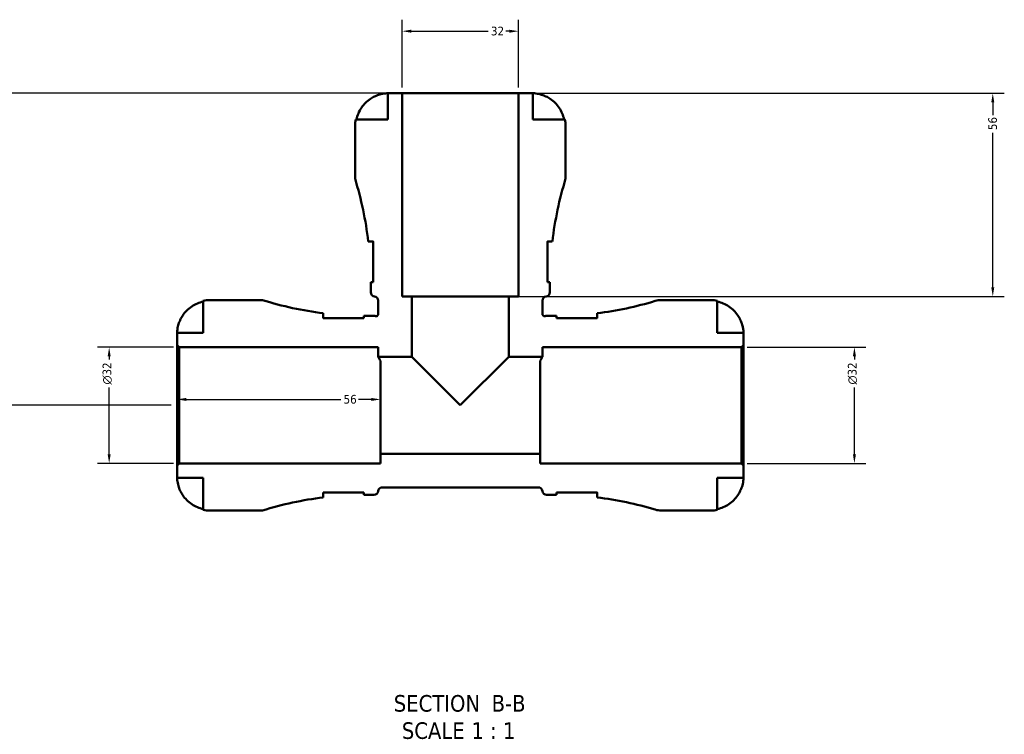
# Model space of a CAD drawing. Header units: millimetres. Extents: x -78 to 891, y -278 to 662.
# Tile 3 of 14: x 318 to 589, y -278 to -81. Entities that reach past the tile are written whole.
import ezdxf

# ---------------------------------------------------------------- set-up
doc = ezdxf.new("R2010")
doc.units = ezdxf.units.MM
for name, color, linetype, lineweight in [('Dimension (ANSI)', 7, 'Continuous', 25), ('Symbol (ANSI)', 7, 'Continuous', 25), ('Visible (ANSI)', 7, 'Continuous', 50)]:
    doc.layers.add(name, color=color, linetype=linetype, lineweight=lineweight)
doc.styles.add('Label Text (ANSI)', font='tahoma.ttf')
doc.styles.add('Note Text (ANSI)', font='tahoma.ttf')
doc.dimstyles.new('Default - mm (ANSI)', dxfattribs={"dimtxt": 2.4, "dimasz": 2.5, "dimexe": 3.175, "dimexo": 1.6002, "dimgap": 0.8, "dimtad": 0, "dimtoh": 1, "dimdec": 0, "dimrnd": 1e-08, "dimzin": 4, "dimdsep": 46, "dimtxsty": 'Note Text (ANSI)', "dimcen": 0.09, "dimdle": 10, "dimclrd": 256, "dimclre": 256, "dimclrt": 5, "dimadec": 1, "dimazin": 1, "dimtfac": 1.27, "dimtofl": 0, "dimtmove": 0, "dimatfit": 3, "dimfxl": 1, "dimtolj": 1, "dimtzin": 4, "dimlwd": -1, "dimlwe": -1, "dimarcsym": 0})

# ---------------------------------------------------------------- blocks, each defined once
blk = doc.blocks.new('*D11')
at = {"layer": 'Defpoints', "color": 0, "transparency": 16777216}
for p in [(361.53, -186.92), (417.53, -185.3), (417.53, -187.46)]:
    blk.add_point(p, dxfattribs=at)
at = {"layer": 'Dimension (ANSI)', "transparency": 16777216}
for p, q in [((364.03, -185.3), (406.59, -185.3)), ((415.03, -185.3), (411.48, -185.3))]:
    blk.add_line(p, q, dxfattribs=at)
for points in [[(364.03, -184.89), (364.03, -185.72), (361.53, -185.3)], [(415.03, -184.89), (415.03, -185.72), (417.53, -185.3)]]:
    blk.add_solid(points, dxfattribs=at)
at = {"layer": 'Dimension (ANSI)', "color": 5, "transparency": 16777216, "insert": (407.39, -184.06), "char_height": 2.4, "attachment_point": 1, "style": 'Note Text (ANSI)'}
blk.add_mtext('\\A1;56', dxfattribs=at)
blk = doc.blocks.new('*D12')
at = {"layer": 'Defpoints', "color": 0, "transparency": 16777216}
for p in [(455.53, -83.81), (423.53, -100.92), (455.53, -100.92)]:
    blk.add_point(p, dxfattribs=at)
at = {"layer": 'Dimension (ANSI)', "transparency": 16777216}
for p, q in [((423.53, -99.32), (423.53, -80.64)), ((455.53, -99.32), (455.53, -80.64)), ((426.03, -83.81), (447.18, -83.81)), ((453.03, -83.81), (452.08, -83.81))]:
    blk.add_line(p, q, dxfattribs=at)
for points in [[(426.03, -83.4), (426.03, -84.23), (423.53, -83.81)], [(453.03, -83.4), (453.03, -84.23), (455.53, -83.81)]]:
    blk.add_solid(points, dxfattribs=at)
at = {"layer": 'Dimension (ANSI)', "color": 5, "transparency": 16777216, "insert": (447.98, -82.56), "char_height": 2.4, "attachment_point": 1, "style": 'Note Text (ANSI)'}
blk.add_mtext('\\A1;32', dxfattribs=at)
blk = doc.blocks.new('*D13')
at = {"layer": 'Defpoints', "color": 0, "transparency": 16777216}
for p in [(342.81, -170.92), (362.11, -170.92), (362.11, -202.92)]:
    blk.add_point(p, dxfattribs=at)
at = {"layer": 'Dimension (ANSI)', "transparency": 16777216}
for p, q in [((360.51, -170.92), (339.63, -170.92)), ((342.81, -173.42), (342.81, -174.34)), ((342.81, -200.42), (342.81, -181.99)), ((360.51, -202.92), (339.63, -202.92))]:
    blk.add_line(p, q, dxfattribs=at)
for points in [[(342.39, -173.42), (343.22, -173.42), (342.81, -170.92)], [(342.39, -200.42), (343.22, -200.42), (342.81, -202.92)]]:
    blk.add_solid(points, dxfattribs=at)
at = {"layer": 'Dimension (ANSI)', "color": 5, "transparency": 16777216, "insert": (341, -181.19), "char_height": 2.4, "attachment_point": 1, "rotation": 90, "style": 'Note Text (ANSI)'}
blk.add_mtext('\\A1;{\\fAIGDT|b0|i0;\\H2.4000;\\ln}\\fTahoma|b0|i0;\\H2.4000;32', dxfattribs=at)
blk = doc.blocks.new('*D14')
at = {"layer": 'Defpoints', "color": 0, "transparency": 16777216}
for p in [(516.95, -170.92), (548.09, -170.92), (516.95, -202.92)]:
    blk.add_point(p, dxfattribs=at)
at = {"layer": 'Dimension (ANSI)', "transparency": 16777216}
for p, q in [((518.55, -170.92), (551.27, -170.92)), ((548.09, -173.42), (548.09, -174.34)), ((548.09, -200.42), (548.09, -181.99)), ((518.55, -202.92), (551.27, -202.92))]:
    blk.add_line(p, q, dxfattribs=at)
for points in [[(547.68, -173.42), (548.51, -173.42), (548.09, -170.92)], [(547.68, -200.42), (548.51, -200.42), (548.09, -202.92)]]:
    blk.add_solid(points, dxfattribs=at)
at = {"layer": 'Dimension (ANSI)', "color": 5, "transparency": 16777216, "insert": (546.29, -181.19), "char_height": 2.4, "attachment_point": 1, "rotation": 90, "style": 'Note Text (ANSI)'}
blk.add_mtext('\\A1;{\\fAIGDT|b0|i0;\\H2.4000;\\ln}\\fTahoma|b0|i0;\\H2.4000;32', dxfattribs=at)
blk = doc.blocks.new('*D15')
at = {"layer": 'Defpoints', "color": 0, "transparency": 16777216}
for p in [(455.53, -100.92), (586.21, -100.92), (452.87, -156.92)]:
    blk.add_point(p, dxfattribs=at)
at = {"layer": 'Dimension (ANSI)', "transparency": 16777216}
for p, q in [((457.13, -100.92), (589.38, -100.92)), ((586.21, -103.42), (586.21, -106.97)), ((586.21, -154.42), (586.21, -111.87)), ((454.47, -156.92), (589.38, -156.92))]:
    blk.add_line(p, q, dxfattribs=at)
for points in [[(585.79, -103.42), (586.62, -103.42), (586.21, -100.92)], [(585.79, -154.42), (586.62, -154.42), (586.21, -156.92)]]:
    blk.add_solid(points, dxfattribs=at)
at = {"layer": 'Dimension (ANSI)', "color": 5, "transparency": 16777216, "insert": (584.96, -111.07), "char_height": 2.4, "attachment_point": 1, "rotation": 90, "style": 'Note Text (ANSI)'}
blk.add_mtext('\\A1;56', dxfattribs=at)
blk = doc.blocks.new('*D16')
at = {"layer": 'Defpoints', "color": 0, "transparency": 16777216}
for p in [(423.53, -100.92), (220.33, -186.92), (361.53, -186.92)]:
    blk.add_point(p, dxfattribs=at)
at = {"layer": 'Dimension (ANSI)', "transparency": 16777216}
for p, q in [((421.93, -100.92), (217.16, -100.92)), ((220.33, -103.42), (220.33, -174.43)), ((220.33, -184.42), (220.33, -179.41)), ((359.93, -186.92), (217.16, -186.92))]:
    blk.add_line(p, q, dxfattribs=at)
for points in [[(219.91, -103.42), (220.75, -103.42), (220.33, -100.92)], [(219.91, -184.42), (220.75, -184.42), (220.33, -186.92)]]:
    blk.add_solid(points, dxfattribs=at)
at = {"layer": 'Dimension (ANSI)', "color": 5, "transparency": 16777216, "insert": (219.08, -178.61), "char_height": 2.4, "attachment_point": 1, "rotation": 90, "style": 'Note Text (ANSI)'}
blk.add_mtext('\\A1;86', dxfattribs=at)

msp = doc.modelspace()

# ---------------------------------------------------------------- linework, layer by layer
at = {"layer": 'Visible (ANSI)'}
for p, q in [((423.53, -100.92), (419.53, -100.92)), ((419.53, -100.92), (419.53, -108.12)), ((423.53, -156.92), (423.53, -100.92)), ((455.53, -100.92), (423.53, -100.92)), ((459.53, -100.92), (455.53, -100.92)), ((455.53, -100.92), (455.53, -156.92)), ((459.53, -108.12), (459.53, -100.92)), ((419.53, -108.12), (410.72, -108.12)), ((468.35, -108.12), (459.53, -108.12)), ((410.53, -109.92), (410.53, -124.44)), ((468.53, -124.44), (468.53, -109.92)), ((414.19, -141.8), (415.52, -141.8)), ((415.52, -141.8), (415.52, -153)), ((463.54, -153), (463.54, -141.8)), ((463.54, -141.8), (464.88, -141.8)), ((415.52, -153), (414.88, -153)), ((414.88, -153.56), (414.88, -155.78)), ((464.19, -153), (463.54, -153)), ((464.18, -155.78), (464.18, -153.56)), ((426.2, -156.92), (423.53, -156.92)), ((426.2, -173.59), (426.2, -156.92)), ((452.87, -156.92), (426.2, -156.92)), ((455.53, -156.92), (452.87, -156.92)), ((452.87, -156.92), (452.87, -173.59)), ((368.73, -158.1), (368.73, -166.92)), ((385.05, -157.92), (370.53, -157.92)), ((416.91, -158.08), (416.91, -161.79)), ((462.15, -161.79), (462.15, -158.08)), ((508.53, -157.92), (494.89, -157.92)), ((510.33, -166.92), (510.33, -158.1)), ((401.79, -162.91), (401.79, -161.55)), ((412.99, -162.27), (412.99, -162.91)), ((415.75, -162.27), (413.55, -162.27)), ((465.51, -162.27), (463.31, -162.27)), ((466.07, -162.91), (466.07, -162.27)), ((477.27, -161.55), (477.27, -162.91)), ((412.99, -162.91), (401.79, -162.91)), ((477.27, -162.91), (466.07, -162.91)), ((368.73, -166.92), (361.53, -166.92)), ((361.53, -166.92), (361.53, -170.34)), ((517.53, -166.92), (510.33, -166.92)), ((517.53, -170.34), (517.53, -166.92)), ((361.53, -170.34), (362.11, -170.92)), ((361.53, -203.5), (361.53, -170.34)), ((516.95, -170.92), (517.53, -170.34)), ((517.53, -203.5), (517.53, -170.34)), ((362.11, -170.92), (416.91, -170.92)), ((362.11, -170.92), (362.11, -202.92)), ((416.91, -170.92), (416.91, -173.59)), ((462.15, -173.59), (462.15, -170.92)), ((462.15, -170.92), (516.95, -170.92)), ((516.95, -170.92), (516.95, -202.92)), ((416.91, -173.59), (426.2, -173.59)), ((417.53, -200.26), (417.53, -174.67)), ((426.2, -173.59), (439.53, -186.92)), ((439.53, -186.92), (452.87, -173.59)), ((452.87, -173.59), (462.15, -173.59)), ((461.53, -200.26), (461.53, -174.67)), ((461.53, -200.26), (417.53, -200.26)), ((417.53, -200.26), (417.53, -202.92)), ((461.53, -202.92), (461.53, -200.26)), ((362.11, -202.92), (361.53, -203.5)), ((417.53, -202.92), (362.11, -202.92)), ((516.95, -202.92), (461.53, -202.92)), ((517.53, -203.5), (516.95, -202.92)), ((361.53, -203.5), (361.53, -206.92)), ((517.53, -206.92), (517.53, -203.5)), ((361.53, -206.92), (368.73, -206.92)), ((368.73, -206.92), (368.73, -215.74)), ((510.33, -215.74), (510.33, -206.92)), ((510.33, -206.92), (517.53, -206.92)), ((401.79, -212.3), (401.79, -210.93)), ((401.79, -210.93), (412.99, -210.93)), ((412.99, -210.93), (412.99, -211.57)), ((418.06, -209.54), (461.01, -209.54)), ((466.07, -211.57), (466.07, -210.93)), ((466.07, -210.93), (477.27, -210.93)), ((477.27, -210.93), (477.27, -212.3)), ((413.55, -211.57), (415.75, -211.57)), ((463.31, -211.57), (465.51, -211.57)), ((370.53, -215.92), (385.05, -215.92)), ((494.89, -215.92), (508.53, -215.92))]:
    msp.add_line(p, q, dxfattribs=at)
for centre, radius, start, end in [((419.53, -109.92), 9, 168.463, 180), ((459.53, -109.92), 9, 0, 11.537), ((315.24, -153.56), 99.64, 6.7779, 16.9923), ((563.83, -153.56), 99.64, 163.0077, 173.2221), ((315.24, -153.56), 99.64, 0, 0.322), ((563.83, -153.56), 99.64, 179.678, 180), ((416.04, -155.78), 1.16, 180, 262.8192), ((415.75, -158.08), 1.16, 0, 82.8192), ((463.31, -158.08), 1.16, 97.1808, 180), ((463.02, -155.78), 1.16, 277.1808, 0), ((370.53, -166.92), 9, 90, 101.537), ((413.55, -66.73), 95.54, 252.6437, 262.9293), ((465.51, -66.73), 95.54, 277.0707, 286.8486), ((494.89, -163.72), 5.8, 90, 106.8486), ((508.53, -166.92), 9, 78.463, 90), ((413.55, -66.73), 95.54, 269.6642, 270), ((415.75, -163.43), 1.16, 70.5288, 90), ((463.31, -163.43), 1.16, 90, 109.4712), ((465.51, -66.73), 95.54, 270, 270.3358), ((415.75, -210.41), 1.16, 270, 352.8192), ((418.06, -210.7), 1.16, 90, 172.8192), ((461.01, -210.7), 1.16, 7.1808, 90), ((463.31, -210.41), 1.16, 187.1808, 270), ((413.55, -307.11), 95.54, 97.0707, 107.3563), ((413.55, -307.11), 95.54, 90, 90.3358), ((465.51, -307.11), 95.54, 89.6642, 90), ((465.51, -307.11), 95.54, 73.1514, 82.9293), ((370.53, -206.92), 9, 258.463, 270), ((494.89, -210.12), 5.8, 253.1514, 270), ((508.53, -206.92), 9, 270, 281.537)]:
    msp.add_arc(centre, radius, start, end, dxfattribs=at)
for points, knots in [([(410.94, -108.12), (411.06, -107.55), (411.24, -106.99), (411.66, -105.98), (411.94, -105.44), (412.62, -104.43), (413.01, -103.96), (413.8, -103.18), (414.27, -102.79), (415.15, -102.2), (415.55, -101.98), (415.93, -101.8)], [0.1707531, 0.1707531, 0.1707531, 0.1707531, 0.3321515, 0.3321515, 0.4988882, 0.4988882, 0.6656248, 0.6656248, 0.8335114, 0.8335114, 0.9568737, 0.9568737, 0.9568737, 0.9568737]), ([(415.93, -101.8), (416.08, -101.73), (416.22, -101.67), (416.58, -101.52), (416.8, -101.44), (417.24, -101.29), (417.46, -101.22), (417.99, -101.09), (418.27, -101.03), (418.83, -100.95), (419.08, -100.93), (419.44, -100.92), (419.53, -100.92), (419.53, -100.92)], [-0.5764765, -0.5764765, -0.5764765, -0.5764765, -0.5296868, -0.5296868, -0.4605403, -0.4605403, -0.385624, -0.385624, -0.2773083, -0.2773083, -0.1425809, -0.1425809, 0, 0, 0, 0]), ([(459.53, -100.92), (459.53, -100.92), (459.57, -100.92), (459.7, -100.92), (459.81, -100.93), (460.17, -100.95), (460.46, -100.98), (461.05, -101.08), (461.32, -101.14), (461.81, -101.28), (462.03, -101.35), (462.47, -101.51), (462.7, -101.6), (462.99, -101.73), (463.06, -101.76), (463.13, -101.8)], [-2.4991326, -2.4991326, -2.4991326, -2.4991326, -2.4150544, -2.4150544, -2.3238473, -2.3238473, -2.1841143, -2.1841143, -2.0867477, -2.0867477, -2.0144067, -2.0144067, -1.9399427, -1.9399427, -1.916375, -1.916375, -1.916375, -1.916375]), ([(463.13, -101.8), (463.52, -101.98), (463.91, -102.2), (464.8, -102.79), (465.27, -103.18), (466.06, -103.96), (466.45, -104.43), (467.13, -105.44), (467.41, -105.98), (467.83, -106.99), (468.01, -107.55), (468.13, -108.12)], [4.4278873, 4.4278873, 4.4278873, 4.4278873, 4.5512497, 4.5512497, 4.7191362, 4.7191362, 4.8858729, 4.8858729, 5.0526095, 5.0526095, 5.214008, 5.214008, 5.214008, 5.214008]), ([(463.79, -141.8), (463.72, -141.8), (463.64, -141.82), (463.56, -141.85), (463.55, -141.85), (463.54, -141.85)], [-1.99530951, -1.99530951, -1.99530951, -1.99530951, -1.92167834, -1.92167834, -1.91666504, -1.91666504, -1.91666504, -1.91666504]), ([(362.41, -163.32), (362.59, -162.93), (362.81, -162.54), (363.4, -161.66), (363.79, -161.19), (364.58, -160.4), (365.04, -160), (366.05, -159.33), (366.59, -159.05), (367.6, -158.63), (368.16, -158.45), (368.73, -158.33)], [4.427884, 4.427884, 4.427884, 4.427884, 4.5512464, 4.5512464, 4.7191329, 4.7191329, 4.8858696, 4.8858696, 5.0526063, 5.0526063, 5.2140047, 5.2140047, 5.2140047, 5.2140047]), ([(510.33, -158.33), (510.91, -158.45), (511.47, -158.63), (512.48, -159.05), (513.02, -159.33), (514.02, -160), (514.49, -160.4), (515.28, -161.19), (515.67, -161.66), (516.26, -162.54), (516.48, -162.93), (516.66, -163.32)], [0.1707531, 0.1707531, 0.1707531, 0.1707531, 0.3321515, 0.3321515, 0.4988882, 0.4988882, 0.6656248, 0.6656248, 0.8335114, 0.8335114, 0.9568737, 0.9568737, 0.9568737, 0.9568737]), ([(401.79, -162.54), (401.79, -162.61), (401.81, -162.68), (401.86, -162.81), (401.88, -162.86), (401.91, -162.91)], [-1.9814868, -1.9814868, -1.9814868, -1.9814868, -1.9089047, -1.9089047, -1.8614706, -1.8614706, -1.8614706, -1.8614706]), ([(416.91, -161.79), (416.91, -161.86), (416.9, -161.93), (416.85, -162.06), (416.81, -162.13), (416.71, -162.24), (416.65, -162.28), (416.51, -162.35), (416.44, -162.37), (416.29, -162.37), (416.21, -162.36), (416.14, -162.34)], [-0.1111542, -0.1111542, -0.1111542, -0.1111542, -0.0906295, -0.0906295, -0.0679721, -0.0679721, -0.0453148, -0.0453148, -0.0226574, -0.0226574, 0, 0, 0, 0]), ([(462.93, -162.34), (462.86, -162.36), (462.79, -162.37), (462.65, -162.37), (462.58, -162.35), (462.44, -162.3), (462.37, -162.25), (462.27, -162.14), (462.23, -162.08), (462.17, -161.94), (462.15, -161.87), (462.15, -161.79)], [-0.1111542, -0.1111542, -0.1111542, -0.1111542, -0.0906295, -0.0906295, -0.0679721, -0.0679721, -0.0453148, -0.0453148, -0.0226574, -0.0226574, 0, 0, 0, 0]), ([(477.16, -162.91), (477.17, -162.9), (477.17, -162.89), (477.24, -162.75), (477.27, -162.64), (477.27, -162.54)], [-0.2250344, -0.2250344, -0.2250344, -0.2250344, -0.2141714, -0.2141714, -0.1049114, -0.1049114, -0.1049114, -0.1049114]), ([(361.53, -166.92), (361.53, -166.92), (361.53, -166.89), (361.54, -166.74), (361.54, -166.62), (361.57, -166.23), (361.6, -165.93), (361.71, -165.33), (361.77, -165.07), (361.91, -164.61), (361.97, -164.42), (362.09, -164.07), (362.16, -163.9), (362.29, -163.59), (362.35, -163.46), (362.41, -163.32)], [0, 0, 0, 0, 0.0878331, 0.0878331, 0.1843541, 0.1843541, 0.3227975, 0.3227975, 0.4175446, 0.4175446, 0.4777493, 0.4777493, 0.5327624, 0.5327624, 0.5768127, 0.5768127, 0.5768127, 0.5768127]), ([(516.66, -163.32), (516.66, -163.33), (516.66, -163.33), (516.75, -163.52), (516.84, -163.71), (516.98, -164.07), (517.04, -164.24), (517.17, -164.61), (517.22, -164.82), (517.36, -165.34), (517.42, -165.65), (517.5, -166.23), (517.52, -166.47), (517.54, -166.83), (517.53, -166.92), (517.53, -166.92)], [-0.5833263, -0.5833263, -0.5833263, -0.5833263, -0.5820685, -0.5820685, -0.518616, -0.518616, -0.4628074, -0.4628074, -0.3947327, -0.3947327, -0.2769242, -0.2769242, -0.1428835, -0.1428835, 0, 0, 0, 0]), ([(417.53, -174.67), (417.53, -174.66), (417.52, -174.64), (417.32, -174.28), (417.17, -174.02), (416.96, -173.67), (416.91, -173.59), (416.91, -173.59)], [1.5437411, 1.5437411, 1.5437411, 1.5437411, 1.5539077, 1.5539077, 1.8118689, 1.8118689, 2.0698301, 2.0698301, 2.0698301, 2.0698301]), ([(462.15, -173.59), (462.15, -173.59), (462.1, -173.67), (461.9, -174.02), (461.75, -174.28), (461.55, -174.64), (461.54, -174.66), (461.53, -174.67)], [-2.0698301, -2.0698301, -2.0698301, -2.0698301, -1.8118689, -1.8118689, -1.5539077, -1.5539077, -1.5437411, -1.5437411, -1.5437411, -1.5437411]), ([(362.41, -210.52), (362.34, -210.38), (362.28, -210.23), (362.13, -209.87), (362.05, -209.66), (361.9, -209.22), (361.83, -209), (361.7, -208.47), (361.65, -208.18), (361.56, -207.62), (361.55, -207.37), (361.53, -207.02), (361.53, -206.92), (361.53, -206.92)], [-0.5764765, -0.5764765, -0.5764765, -0.5764765, -0.5296868, -0.5296868, -0.4605403, -0.4605403, -0.385624, -0.385624, -0.2773083, -0.2773083, -0.1425809, -0.1425809, 0, 0, 0, 0]), ([(517.53, -206.92), (517.53, -206.92), (517.53, -206.95), (517.53, -207.09), (517.53, -207.2), (517.51, -207.55), (517.48, -207.85), (517.37, -208.44), (517.31, -208.71), (517.17, -209.2), (517.1, -209.42), (516.95, -209.86), (516.85, -210.09), (516.72, -210.38), (516.69, -210.45), (516.66, -210.52)], [-2.4991326, -2.4991326, -2.4991326, -2.4991326, -2.4150544, -2.4150544, -2.3238473, -2.3238473, -2.1841143, -2.1841143, -2.0867477, -2.0867477, -2.0144067, -2.0144067, -1.9399427, -1.9399427, -1.916375, -1.916375, -1.916375, -1.916375]), ([(368.73, -215.51), (368.16, -215.4), (367.6, -215.22), (366.59, -214.8), (366.05, -214.51), (365.04, -213.84), (364.58, -213.45), (363.79, -212.66), (363.4, -212.18), (362.81, -211.3), (362.59, -210.91), (362.41, -210.52)], [0.1707531, 0.1707531, 0.1707531, 0.1707531, 0.3321515, 0.3321515, 0.4988882, 0.4988882, 0.6656248, 0.6656248, 0.8335114, 0.8335114, 0.9568737, 0.9568737, 0.9568737, 0.9568737]), ([(401.91, -210.93), (401.9, -210.95), (401.89, -210.97), (401.82, -211.1), (401.79, -211.21), (401.79, -211.3)], [-0.2301604, -0.2301604, -0.2301604, -0.2301604, -0.2138037, -0.2138037, -0.1100635, -0.1100635, -0.1100635, -0.1100635]), ([(477.27, -211.3), (477.27, -211.23), (477.26, -211.16), (477.21, -211.03), (477.19, -210.98), (477.16, -210.93)], [-1.9764891, -1.9764891, -1.9764891, -1.9764891, -1.9027798, -1.9027798, -1.8564747, -1.8564747, -1.8564747, -1.8564747]), ([(516.66, -210.52), (516.48, -210.91), (516.26, -211.3), (515.67, -212.18), (515.28, -212.66), (514.49, -213.45), (514.02, -213.84), (513.02, -214.51), (512.48, -214.8), (511.47, -215.22), (510.91, -215.4), (510.33, -215.51)], [4.427884, 4.427884, 4.427884, 4.427884, 4.5512464, 4.5512464, 4.7191329, 4.7191329, 4.8858696, 4.8858696, 5.0526063, 5.0526063, 5.2140047, 5.2140047, 5.2140047, 5.2140047])]:
    msp.add_open_spline(points, degree=3, knots=knots, dxfattribs=at)
msp.add_open_spline([(415.52, -141.85), (415.44, -141.82), (415.36, -141.8), (415.28, -141.8)], degree=3, dxfattribs=at)

# ---------------------------------------------------------------- texts
at = {"layer": 'Symbol (ANSI)', "char_height": 4.572, "attachment_point": 7, "style": 'Label Text (ANSI)'}
for s, insert in [('SECTION', (421.21, -271.44)), (' B-B', (446.44, -271.34)), ('SCALE', (423.43, -278.95)), (' 1 : 1', (440.9, -278.87))]:
    msp.add_mtext(s, dxfattribs=dict(at, insert=insert))

# ---------------------------------------------------------------- dimensions: what is measured, and where the dimension line sits
at = {"layer": 'Dimension (ANSI)'}
dim = msp.add_linear_dim(base=(455.53, -83.81), p1=(423.53, -100.92), p2=(455.53, -100.92), dimstyle='Default - mm (ANSI)', override={"dimgap": 0.8, "dimtoh": 0, "dimdec": 0, "dimtol": 0, "dimlim": 0, "dimtp": 0, "dimtm": 0, "dimtdec": 2, "dimatfit": 1}, dxfattribs=at)
dim.commit()
dim.dimension.update_dxf_attribs({"geometry": '*D12', "text_midpoint": (449.63, -83.81), "dimtype": 160})
for base, p1, p2, angle, override, picture, middle in [((220.33, -186.92), (423.53, -100.92), (361.53, -186.92), 90, {"dimgap": 0.8, "dimtoh": 0, "dimdec": 0, "dimtol": 0, "dimlim": 0, "dimtp": 0, "dimtm": 0, "dimtdec": 2, "dimatfit": 1}, '*D16', (220.33, -176.92)), ((586.21, -100.92), (452.87, -156.92), (455.53, -100.92), 270, {"dimgap": 0.8, "dimtoh": 0, "dimdec": 0, "dimtol": 0, "dimlim": 0, "dimtp": 0, "dimtm": 0, "dimtdec": 2, "dimatfit": 1}, '*D15', (586.21, -109.42)), ((417.53, -185.3), (361.53, -186.92), (417.53, -187.46), 180, {"dimgap": 0.8, "dimtoh": 0, "dimdec": 0, "dimse1": 1, "dimse2": 1, "dimtol": 0, "dimlim": 0, "dimtp": 0, "dimtm": 0, "dimtdec": 2, "dimatfit": 1}, '*D11', (409.03, -185.3))]:
    dim = msp.add_linear_dim(base=base, p1=p1, p2=p2, angle=angle, dimstyle='Default - mm (ANSI)', override=override, dxfattribs=at)
    dim.commit()
    dim.dimension.update_dxf_attribs({"geometry": picture, "text_midpoint": middle, "dimtype": 160})
for base, p1, p2, picture, middle in [((342.81, -170.92), (362.11, -202.92), (362.11, -170.92), '*D13', (342.81, -178.17)), ((548.09, -170.92), (516.95, -202.92), (516.95, -170.92), '*D14', (548.09, -178.17))]:
    dim = msp.add_linear_dim(base=base, p1=p1, p2=p2, angle=90, text='{\\fAIGDT|b0|i0;\\H2.4000;\\ln}\\fTahoma|b0|i0;\\H2.4000;<>', dimstyle='Default - mm (ANSI)', override={"dimgap": 0.8, "dimtoh": 0, "dimdec": 0, "dimtol": 0, "dimlim": 0, "dimtp": 0, "dimtm": 0, "dimtdec": 2, "dimatfit": 1}, dxfattribs=at)
    dim.commit()
    dim.dimension.update_dxf_attribs({"geometry": picture, "text_midpoint": middle, "dimtype": 160})

doc.saveas('drawing.dxf')
